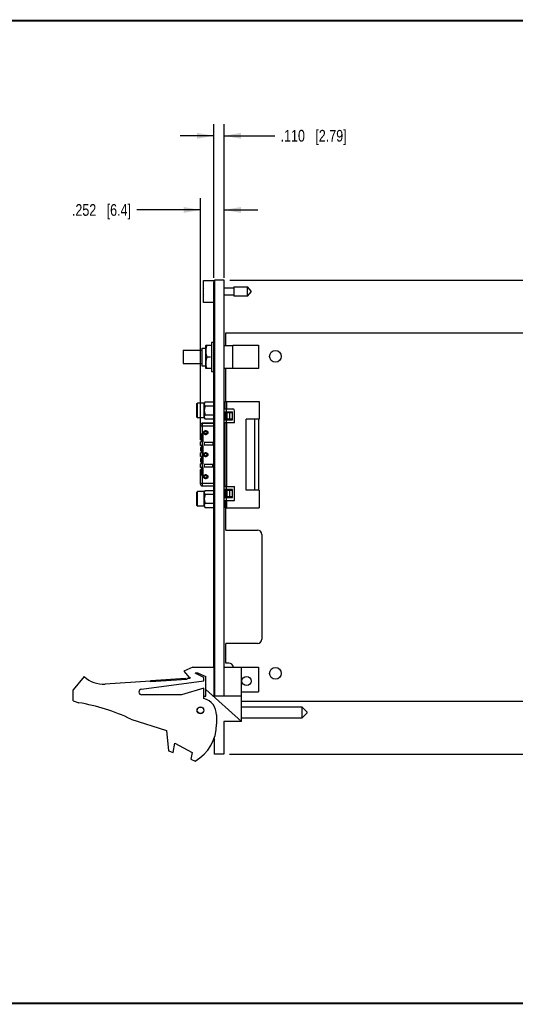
# Model space of a CAD drawing. Header units: inches. Extents: x 0.2 to 16.8, y 0.2 to 10.8.
# Tile 5 of 14: x 6.1 to 11.4, y 0.2 to 10.8. Entities that reach past the tile are written whole.
import ezdxf

# ---------------------------------------------------------------- set-up
doc = ezdxf.new("R2010")
doc.units = ezdxf.units.IN
doc.header["$LTSCALE"] = 0.935
doc.header["$MEASUREMENT"] = 0
doc.layers.get('0').update_dxf_attribs({"linetype": 'CONTINUOUS'})
doc.layers.add('DIMENSIONS', color=7, linetype='CONTINUOUS')
doc.styles.get("Standard").update_dxf_attribs({"font": 'txt', "width": 0.8})
doc.dimstyles.new('DIMSTYLE_1', dxfattribs={"dimtxt": 0.125, "dimasz": 0.18, "dimexe": 0.18, "dimexo": 0.0625, "dimgap": 0.09, "dimtad": 0, "dimtih": 1, "dimtoh": 1, "dimdec": 3, "dimzin": 4, "dimdsep": 46, "dimtxsty": 'STANDARD', "dimblk": '_FILLED', "dimblk1": '_FILLED', "dimblk2": '_FILLED', "dimcen": 0.09, "dimadec": 0, "dimazin": 0, "dimtp": 0.01, "dimtm": 0.01, "dimtfac": 1, "dimtdec": 3, "dimtofl": 0, "dimtmove": 0, "dimatfit": 3, "dimldrblk": '_FILLED', "dimfxl": 1, "dimtolj": 1, "dimtzin": 4, "dimarcsym": 0})

# ---------------------------------------------------------------- blocks, each defined once
blk = doc.blocks.new('_FILLED')
at = {"color": 0, "linetype": 'BYBLOCK'}
blk.add_solid([(0, 0), (-1, 0.174), (-1, -0.174)], dxfattribs=at)
blk = doc.blocks.new('*D0')
at = {"layer": 'DIMENSIONS', "color": 2, "linetype": 'CONTINUOUS'}
for p, q in [((8.129, 8.011), (8.129, 9.653)), ((8.239, 8.012), (8.239, 9.653)), ((8.129, 9.528), (7.769, 9.528)), ((8.239, 9.528), (8.781, 9.528))]:
    blk.add_line(p, q, dxfattribs=at)
at = {"layer": 'DIMENSIONS', "color": 2, "linetype": 'CONTINUOUS', "xscale": 0.18, "yscale": 0.18, "zscale": 0.18}
blk.add_blockref('_FILLED', (8.129, 9.528), dxfattribs=at)
at = {"layer": 'DIMENSIONS', "color": 2, "linetype": 'CONTINUOUS', "xscale": 0.18, "yscale": 0.18, "zscale": 0.18, "rotation": 180}
blk.add_blockref('_FILLED', (8.239, 9.528), dxfattribs=at)
at = {"layer": 'DIMENSIONS', "color": 2, "linetype": 'CONTINUOUS', "insert": (8.844, 9.591), "char_height": 0.125, "width": 1.125, "attachment_point": 1, "line_spacing_factor": 0.9}
blk.add_mtext('.110{\\Ftxt.shx;\\W1.000000;\\H0.125000; }[2.79]', dxfattribs=at)
blk = doc.blocks.new('*D1')
at = {"layer": 'DIMENSIONS', "color": 2, "linetype": 'CONTINUOUS'}
for p, q in [((7.987, 6.401), (7.987, 8.861)), ((8.239, 8.048), (8.239, 8.861)), ((7.987, 8.736), (7.306, 8.736)), ((8.239, 8.736), (8.599, 8.736))]:
    blk.add_line(p, q, dxfattribs=at)
at = {"layer": 'DIMENSIONS', "color": 2, "linetype": 'CONTINUOUS', "xscale": 0.18, "yscale": 0.18, "zscale": 0.18}
blk.add_blockref('_FILLED', (7.987, 8.736), dxfattribs=at)
at = {"layer": 'DIMENSIONS', "color": 2, "linetype": 'CONTINUOUS', "xscale": 0.18, "yscale": 0.18, "zscale": 0.18, "rotation": 180}
blk.add_blockref('_FILLED', (8.239, 8.736), dxfattribs=at)
at = {"layer": 'DIMENSIONS', "color": 2, "linetype": 'CONTINUOUS', "insert": (7.244, 8.798), "char_height": 0.125, "width": 1.025, "attachment_point": 3, "line_spacing_factor": 0.9}
blk.add_mtext('.252{\\Ftxt.shx;\\W1.000000;\\H0.125000; }[6.4]', dxfattribs=at)
blk = doc.blocks.new('*D2')
at = {"layer": 'DIMENSIONS', "color": 2, "linetype": 'CONTINUOUS'}
for p, q in [((8.301, 7.986), (15.92, 7.986)), ((15.795, 7.986), (15.795, 5.259)), ((15.795, 2.921), (15.795, 5.009)), ((8.299, 2.921), (15.92, 2.921))]:
    blk.add_line(p, q, dxfattribs=at)
at = {"layer": 'DIMENSIONS', "color": 2, "linetype": 'CONTINUOUS', "xscale": 0.18, "yscale": 0.18, "zscale": 0.18}
for p, rotation in [((15.795, 7.986), 90), ((15.795, 2.921), 270)]:
    blk.add_blockref('_FILLED', p, dxfattribs=dict(at, rotation=rotation))
at = {"layer": 'DIMENSIONS', "color": 2, "linetype": 'CONTINUOUS', "insert": (15.795, 5.196), "char_height": 0.125, "width": 1.425, "attachment_point": 2, "line_spacing_factor": 0.9}
blk.add_mtext('5.065{\\Ftxt.shx;\\W1.000000;\\H0.125000; }[128.65]', dxfattribs=at)

msp = doc.modelspace()

# ---------------------------------------------------------------- linework, layer by layer
at = {"color": 7, "linetype": 'CONTINUOUS'}
for p, q in [((8.0189, 7.7454), (8.0189, 7.9824)), ((8.0189, 7.9824), (8.1389, 7.9824)), ((8.1289, 3.8583), (8.1289, 7.9683)), ((8.1389, 7.9683), (8.1289, 7.9683)), ((8.1389, 7.9383), (8.1289, 7.9383)), ((8.1389, 7.9859), (8.1389, 3.5429)), ((8.2389, 7.9859), (8.1389, 7.9859)), ((8.2389, 3.54), (8.2389, 7.9859)), ((8.3426, 7.899), (8.2389, 7.899)), ((8.3426, 7.9132), (8.3426, 7.8147)), ((8.3426, 7.9132), (8.4907, 7.9132)), ((8.4907, 7.8147), (8.4907, 7.9132)), ((8.532, 7.8639), (8.4907, 7.9132)), ((8.0189, 7.8777), (8.0169, 7.8777)), ((8.0169, 7.8502), (8.0189, 7.8502)), ((8.2389, 7.8289), (8.3426, 7.8289)), ((8.4907, 7.8147), (8.3426, 7.8147)), ((8.4907, 7.8147), (8.532, 7.8639)), ((8.1289, 7.7454), (8.0189, 7.7454)), ((8.2589, 7.2868), (8.2589, 7.4213)), ((8.2589, 7.4213), (14.5599, 7.4213)), ((8.0029, 7.2603), (8.0029, 7.0703)), ((8.0029, 7.2603), (8.0429, 7.2603)), ((8.0435, 7.2903), (8.0429, 7.2893)), ((8.0429, 7.0413), (8.0429, 7.2893)), ((8.0435, 7.2903), (8.1054, 7.2903)), ((8.1059, 7.3213), (8.1059, 7.0093)), ((8.1289, 7.3213), (8.1059, 7.3213)), ((8.2389, 7.2868), (8.3339, 7.2868)), ((8.3339, 7.0403), (8.3339, 7.2903)), ((8.3339, 7.2903), (8.6079, 7.2903)), ((8.6079, 7.2903), (8.6079, 7.0403)), ((7.8029, 7.2368), (7.8029, 7.0938)), ((7.8029, 7.2368), (8.0029, 7.2368)), ((8.0547, 7.1653), (8.0942, 7.1653)), ((7.8029, 7.0938), (8.0029, 7.0938)), ((8.0029, 7.0703), (8.0429, 7.0703)), ((8.0435, 7.0403), (8.0429, 7.0413)), ((8.1054, 7.0403), (8.0435, 7.0403)), ((8.1059, 7.0093), (8.1289, 7.0093)), ((8.2389, 7.0438), (8.3339, 7.0438)), ((8.2589, 6.6882), (8.2589, 7.0438)), ((8.6079, 7.0403), (8.3339, 7.0403)), ((7.9479, 6.6662), (7.9539, 6.6722)), ((7.9479, 6.5212), (7.9479, 6.6662)), ((7.9539, 6.5152), (7.9539, 6.6722)), ((8.0279, 6.6722), (7.9539, 6.6722)), ((8.0279, 6.5152), (8.0279, 6.6722)), ((8.035, 6.6844), (8.1289, 6.6844)), ((8.1289, 6.6391), (8.035, 6.6391)), ((8.2507, 6.6487), (8.2389, 6.6487)), ((8.035, 6.5484), (8.1289, 6.5484)), ((7.9479, 6.5212), (7.9539, 6.5152)), ((8.0279, 6.5152), (7.9539, 6.5152)), ((8.035, 6.5031), (8.1289, 6.5031)), ((7.9479, 5.7214), (7.9539, 5.7274)), ((7.9479, 5.5764), (7.9479, 5.7214)), ((7.9539, 5.5704), (7.9539, 5.7274)), ((8.0279, 5.7274), (7.9539, 5.7274)), ((8.0279, 5.5704), (8.0279, 5.7274)), ((8.035, 5.7395), (8.1289, 5.7395)), ((8.1289, 5.6942), (8.035, 5.6942)), ((7.9479, 5.5764), (7.9539, 5.5704)), ((8.035, 5.6035), (8.1289, 5.6035)), ((8.2507, 5.5939), (8.2389, 5.5939)), ((8.0279, 5.5704), (7.9539, 5.5704)), ((8.035, 5.5582), (8.1289, 5.5582)), ((8.2589, 5.3162), (8.2589, 5.5544)), ((8.2589, 5.3162), (8.596, 5.3162)), ((8.643, 5.2692), (8.643, 4.1494)), ((8.2589, 3.8943), (8.2589, 4.1024)), ((8.596, 4.1024), (8.2589, 4.1024)), ((8.2921, 3.8943), (8.2589, 3.8943)), ((7.9039, 3.85), (7.8089, 3.807)), ((7.8089, 3.807), (7.8689, 3.737)), ((7.9039, 3.85), (8.1339, 3.85)), ((8.1289, 3.8883), (8.1389, 3.8883)), ((8.1389, 3.8583), (8.1289, 3.8583)), ((8.1339, 3.54), (8.1339, 3.85)), ((8.2389, 3.85), (8.6089, 3.85)), ((8.4249, 3.271), (8.4249, 3.85)), ((8.6089, 3.85), (8.6089, 3.587)), ((6.7439, 3.75), (6.6239, 3.61)), ((7.4528, 3.7025), (6.9675, 3.6707)), ((7.3549, 3.6148), (8.0239, 3.705)), ((7.4535, 3.6925), (7.4528, 3.7025)), ((7.8427, 3.718), (7.4535, 3.6925)), ((7.4545, 3.7076), (7.8287, 3.7321)), ((7.4555, 3.6926), (7.4545, 3.7076)), ((7.8297, 3.7171), (7.8287, 3.7321)), ((7.8739, 3.73), (7.842, 3.7279)), ((7.842, 3.7279), (7.8427, 3.718)), ((7.8689, 3.737), (7.8739, 3.7446)), ((7.8739, 3.7446), (7.8739, 3.73)), ((8.0239, 3.74), (7.9299, 3.787)), ((7.9621, 3.787), (7.9299, 3.787)), ((7.9621, 3.787), (8.0439, 3.75)), ((8.0239, 3.705), (8.0239, 3.74)), ((8.0439, 3.54), (8.0439, 3.75)), ((6.6239, 3.49), (6.6239, 3.61)), ((8.0239, 3.625), (7.7839, 3.555)), ((8.0239, 3.515), (8.0239, 3.625)), ((8.0439, 3.6117), (8.4249, 3.271)), ((8.4249, 3.587), (8.6089, 3.587)), ((6.6239, 3.49), (6.6859, 3.4705)), ((7.7839, 3.555), (7.3589, 3.555)), ((8.0239, 3.54), (8.0439, 3.54)), ((8.4249, 3.54), (8.1339, 3.54)), ((8.1389, 3.5429), (8.2389, 3.5429)), ((14.5599, 3.4843), (8.4249, 3.4843)), ((9.0749, 3.4248), (8.4249, 3.4248)), ((9.0749, 3.4248), (9.1249, 3.3748)), ((9.0749, 3.3098), (9.0749, 3.4248)), ((9.1249, 3.3748), (9.1249, 3.3598)), ((7.2439, 3.2947), (7.6239, 3.175)), ((8.1589, 3.3408), (8.1589, 3.24)), ((8.2369, 3.271), (8.2369, 2.921)), ((8.4249, 3.271), (8.2369, 3.271)), ((8.4249, 3.3098), (9.0749, 3.3098)), ((9.1249, 3.3598), (9.0749, 3.3098)), ((7.6239, 3.175), (7.6439, 2.958)), ((8.132, 3.0868), (8.1389, 3.081)), ((8.1389, 2.921), (8.1389, 3.081)), ((7.6439, 2.958), (7.6939, 2.9388)), ((7.6939, 2.9388), (7.7139, 3.0388)), ((7.7139, 3.0388), (7.8979, 2.9388)), ((7.8979, 2.9388), (7.8833, 2.866)), ((7.8833, 2.866), (7.9299, 2.848)), ((8.2369, 2.921), (8.1389, 2.921))]:
    msp.add_line(p, q, dxfattribs=at)
at = {"color": 6, "linetype": 'CONTINUOUS'}
for p, q in [((8.2507, 6.6105), (8.2507, 6.6882)), ((8.2507, 6.6882), (8.6149, 6.6882)), ((8.2665, 6.6882), (8.2665, 6.6105)), ((8.6149, 6.6882), (8.6149, 6.5002)), ((8.2389, 6.6105), (8.3319, 6.6105)), ((8.2389, 6.579), (8.3305, 6.579)), ((8.2508, 6.579), (8.2508, 6.4924)), ((8.2606, 6.6105), (8.2606, 6.579)), ((8.2665, 6.579), (8.2665, 6.4924)), ((8.2743, 6.5002), (8.2743, 6.5711)), ((8.2743, 6.5711), (8.3255, 6.5711)), ((8.298, 6.5711), (8.298, 6.5002)), ((8.3255, 6.5711), (8.3255, 6.5002)), ((8.3305, 6.4924), (8.3305, 6.579)), ((8.3516, 6.4628), (8.3516, 6.5908)), ((7.987, 6.2798), (7.987, 6.4371)), ((8.1289, 6.4254), (7.987, 6.4254)), ((8.0067, 6.4569), (8.0067, 6.3388)), ((8.1289, 6.4569), (8.0067, 6.4569)), ((8.0067, 6.4564), (8.1289, 6.4564)), ((8.2389, 6.4924), (8.3305, 6.4924)), ((8.2389, 6.4471), (8.2508, 6.4471)), ((8.2508, 6.4274), (8.2389, 6.4274)), ((8.3516, 6.4628), (8.2404, 6.4628)), ((8.2508, 5.7955), (8.2508, 6.4628)), ((8.2606, 6.4924), (8.2606, 6.4628)), ((8.2665, 6.4628), (8.2665, 5.7798)), ((8.3255, 6.5002), (8.2743, 6.5002)), ((8.4751, 5.7424), (8.4751, 6.5002)), ((8.6149, 6.5002), (8.4751, 6.5002)), ((8.5676, 5.7424), (8.5676, 6.5002)), ((8.613, 5.7424), (8.613, 6.5002)), ((8.0155, 6.3388), (7.987, 6.3388)), ((7.9988, 6.3388), (7.9988, 6.2798)), ((8.0007, 6.2581), (8.0007, 6.3388)), ((8.0007, 6.328), (8.0125, 6.328)), ((8.0125, 6.2581), (8.0125, 6.3388)), ((8.0155, 6.2581), (8.0155, 6.3388)), ((8.0372, 6.3772), (8.0382, 6.3693)), ((8.047, 6.3772), (8.0372, 6.3772)), ((8.0372, 6.3378), (8.0382, 6.3457)), ((8.0372, 6.3378), (8.047, 6.3378)), ((8.046, 6.3693), (8.0382, 6.3693)), ((8.0382, 6.3457), (8.046, 6.3457)), ((8.047, 6.3772), (8.046, 6.3693)), ((8.046, 6.3457), (8.047, 6.3378)), ((7.987, 6.2798), (7.9988, 6.2798)), ((7.987, 6.2207), (7.987, 6.2581)), ((8.0155, 6.2581), (7.987, 6.2581)), ((8.0155, 6.2207), (7.987, 6.2207)), ((8.0125, 6.2689), (8.0007, 6.2689)), ((8.0007, 6.14), (8.0007, 6.2207)), ((8.0007, 6.2099), (8.0125, 6.2099)), ((8.0067, 6.2581), (8.0067, 6.2207)), ((8.0125, 6.14), (8.0125, 6.2207)), ((8.0155, 6.14), (8.0155, 6.2207)), ((8.0266, 6.2512), (8.0266, 6.2276)), ((8.1241, 6.2512), (8.0266, 6.2512)), ((8.0266, 6.2276), (8.1241, 6.2276)), ((8.1241, 6.2276), (8.1241, 6.2512)), ((8.1251, 6.2512), (8.1251, 6.2276)), ((7.987, 6.1991), (7.987, 6.1617)), ((7.9998, 6.1991), (7.987, 6.1991)), ((7.987, 6.1617), (7.9988, 6.1617)), ((7.987, 6.1026), (7.987, 6.14)), ((8.0155, 6.14), (7.987, 6.14)), ((8.0155, 6.1026), (7.987, 6.1026)), ((7.9988, 6.1991), (7.9988, 6.1617)), ((8.0125, 6.1508), (8.0007, 6.1508)), ((8.0007, 6.0219), (8.0007, 6.1026)), ((8.0067, 6.14), (8.0067, 6.1026)), ((8.0125, 6.0219), (8.0125, 6.1026)), ((8.0155, 6.0219), (8.0155, 6.1026)), ((8.0372, 6.141), (8.0382, 6.1331)), ((8.047, 6.141), (8.0372, 6.141)), ((8.0372, 6.1016), (8.0382, 6.1095)), ((8.0372, 6.1016), (8.047, 6.1016)), ((8.046, 6.1331), (8.0382, 6.1331)), ((8.0382, 6.1095), (8.046, 6.1095)), ((8.047, 6.141), (8.046, 6.1331)), ((8.046, 6.1095), (8.047, 6.1016)), ((7.987, 6.0809), (7.987, 6.0435)), ((7.9998, 6.0809), (7.987, 6.0809)), ((7.987, 6.0435), (7.9988, 6.0435)), ((7.987, 5.9845), (7.987, 6.0219)), ((8.0155, 6.0219), (7.987, 6.0219)), ((7.9988, 6.0809), (7.9988, 6.0435)), ((8.0007, 6.0918), (8.0125, 6.0918)), ((8.0125, 6.0327), (8.0007, 6.0327)), ((8.0067, 6.0219), (8.0067, 5.9845)), ((8.0266, 6.015), (8.0266, 5.9914)), ((8.1248, 6.015), (8.0266, 6.015)), ((8.1202, 5.9914), (8.1202, 6.015)), ((8.1244, 6.015), (8.1244, 5.9914)), ((8.0155, 5.9845), (7.987, 5.9845)), ((7.987, 5.8054), (7.987, 5.9628)), ((7.9998, 5.9628), (7.987, 5.9628)), ((8.0155, 5.9038), (7.987, 5.9038)), ((7.9988, 5.9628), (7.9988, 5.9038)), ((8.0007, 5.9038), (8.0007, 5.9845)), ((8.0007, 5.9737), (8.0125, 5.9737)), ((8.0125, 5.9146), (8.0007, 5.9146)), ((8.0067, 5.9038), (8.0067, 5.7857)), ((8.0125, 5.9038), (8.0125, 5.9845)), ((8.0155, 5.9038), (8.0155, 5.9845)), ((8.0266, 5.9914), (8.1248, 5.9914)), ((8.0372, 5.9048), (8.0382, 5.8969)), ((8.047, 5.9048), (8.0372, 5.9048)), ((8.046, 5.8969), (8.0382, 5.8969)), ((8.047, 5.9048), (8.046, 5.8969)), ((7.987, 5.8172), (8.1289, 5.8172)), ((8.1289, 5.7861), (8.0067, 5.7861)), ((8.0372, 5.8654), (8.0382, 5.8733)), ((8.0372, 5.8654), (8.047, 5.8654)), ((8.0382, 5.8733), (8.046, 5.8733)), ((8.046, 5.8733), (8.047, 5.8654)), ((8.2389, 5.8152), (8.2508, 5.8152)), ((8.2508, 5.7955), (8.2389, 5.7955)), ((8.2508, 5.7798), (8.2508, 5.7945)), ((8.1289, 5.7857), (8.0067, 5.7857)), ((8.3305, 5.7502), (8.2389, 5.7502)), ((8.2404, 5.7798), (8.3516, 5.7798)), ((8.2508, 5.7502), (8.2508, 5.6636)), ((8.2606, 5.7798), (8.2606, 5.7502)), ((8.2665, 5.7502), (8.2665, 5.6636)), ((8.2743, 5.6715), (8.2743, 5.7424)), ((8.2743, 5.7424), (8.3255, 5.7424)), ((8.298, 5.7424), (8.298, 5.6715)), ((8.3255, 5.7424), (8.3255, 5.6715)), ((8.3305, 5.6636), (8.3305, 5.7502)), ((8.3516, 5.6321), (8.3516, 5.7798)), ((8.6149, 5.7424), (8.4751, 5.7424)), ((8.6149, 5.7424), (8.6149, 5.5544)), ((8.2389, 5.6636), (8.3305, 5.6636)), ((8.2389, 5.6321), (8.3516, 5.6321)), ((8.2507, 5.6321), (8.2507, 5.5544)), ((8.2606, 5.6636), (8.2606, 5.6321)), ((8.2665, 5.6321), (8.2665, 5.5544)), ((8.3255, 5.6715), (8.2743, 5.6715)), ((8.2507, 5.5544), (8.6149, 5.5544))]:
    msp.add_line(p, q, dxfattribs=at)
at = {"color": 7, "linetype": 'CONTINUOUS', "const_width": 0.02}
for points in [[(16.75, 10.7586), (0.25, 10.7586)], [(0.25, 0.2586), (16.75, 0.2586)]]:
    msp.add_lwpolyline(points, dxfattribs=at)
at = {"color": 7, "linetype": 'CONTINUOUS'}
for centre, radius in [((8.7889, 7.1713), 0.0625), ((8.7889, 3.7843), 0.0625), ((8.4799, 3.7024), 0.0492), ((7.9869, 3.39), 0.0365), ((7.9869, 3.39), 0.035)]:
    msp.add_circle(centre, radius, dxfattribs=at)
for centre, radius, start, end in [((8.3293, 7.8639), 0.3127, 174.94601, 177.47432), ((8.3293, 7.8639), 0.3127, 182.52568, 185.05095), ((8.2492, 7.2214), 0.2062, 166.08219, 169.68241), ((8.3201, 7.2017), 0.2798, 162.12668, 162.3601), ((8.3285, 7.199), 0.2886, 161.56295, 162.12492), ((7.8204, 7.199), 0.2886, 17.87509, 18.43705), ((8.326, 7.1308), 0.286, 197.64371, 198.43908), ((8.596, 5.2692), 0.047, 0, 90), ((8.596, 4.1494), 0.047, 270, 360), ((8.2921, 3.8474), 0.0469, 3.198, 90), ((6.9479, 3.97), 0.3, 227.16657, 273.74672), ((7.3589, 3.585), 0.03, 97.68448, 270), ((7.9789, 3.3408), 0.18, 0, 75.52249), ((6.3626, 1.4705), 2.026, 64.21446, 80.81669), ((7.7089, 3.24), 0.45, 299.41364, 360)]:
    msp.add_arc(centre, radius, start, end, dxfattribs=at)
at = {"color": 6, "linetype": 'CONTINUOUS'}
for centre, radius, start, end in [((8.3319, 6.5908), 0.0197, 0, 90), ((8.0067, 6.4372), 0.0197, 90, 180), ((8.0062, 6.437), 0.0192, 157.2222, 179.93975), ((8.0066, 6.4367), 0.0197, 90.01761, 134.5128), ((8.0377, 6.1213), 0.0202, 167.04406, 192.95453), ((8.006, 5.8055), 0.019, 180.02531, 202.75561), ((8.0067, 5.8054), 0.0197, 180, 270), ((8.0066, 5.8059), 0.0197, 225.4872, 269.94952)]:
    msp.add_arc(centre, radius, start, end, dxfattribs=at)
at = {"color": 7, "linetype": 'CONTINUOUS'}
for points, knots in [([(8.0535, 7.2865), (8.053, 7.2852), (8.0515, 7.2801), (8.05, 7.2749), (8.0491, 7.271)], [0, 0, 0, 0, 0.2503834, 1, 1, 1, 1]), ([(8.0463, 7.2584), (8.0456, 7.2545), (8.0445, 7.2467), (8.0435, 7.235), (8.0434, 7.2232), (8.0442, 7.2114), (8.0458, 7.1997), (8.0489, 7.1842), (8.0522, 7.1728), (8.0547, 7.1653)], [0, 0, 0, 0, 0.1249064, 0.2495606, 0.3740867, 0.4986985, 0.6235454, 0.7486828, 1, 1, 1, 1]), ([(8.0547, 7.1653), (8.0514, 7.1555), (8.0459, 7.1356), (8.0431, 7.1099), (8.0438, 7.0894), (8.0465, 7.0689), (8.0503, 7.0539), (8.0535, 7.0441)], [0, 0, 0, 0, 0.2509189, 0.5000744, 0.6245724, 0.7493369, 1, 1, 1, 1]), ([(8.0287, 6.669), (8.0286, 6.6684), (8.0281, 6.666), (8.0279, 6.6635), (8.0279, 6.6617)], [0, 0, 0, 0, 0.2519867, 1, 1, 1, 1]), ([(8.0279, 6.6617), (8.0279, 6.6598), (8.0283, 6.6559), (8.0297, 6.6502), (8.032, 6.6445), (8.0339, 6.6409), (8.035, 6.6391)], [0, 0, 0, 0, 0.2404121, 0.4855259, 0.7383744, 1, 1, 1, 1]), ([(8.035, 6.6391), (8.0328, 6.6317), (8.0302, 6.6205), (8.0283, 6.6052), (8.0279, 6.5976), (8.0279, 6.5937)], [0, 0, 0, 0, 0.4998797, 0.7499477, 1, 1, 1, 1]), ([(8.035, 6.6844), (8.0342, 6.6831), (8.0316, 6.6783), (8.0296, 6.673), (8.0287, 6.669)], [0, 0, 0, 0, 0.2590831, 1, 1, 1, 1]), ([(8.0279, 6.5937), (8.0279, 6.5899), (8.0283, 6.5822), (8.0302, 6.567), (8.0328, 6.5558), (8.035, 6.5484)], [0, 0, 0, 0, 0.2500524, 0.5001203, 1, 1, 1, 1]), ([(8.035, 6.5484), (8.0339, 6.5466), (8.032, 6.543), (8.0297, 6.5373), (8.0283, 6.5316), (8.0279, 6.5277), (8.0279, 6.5258)], [0, 0, 0, 0, 0.2616227, 0.514471, 0.7595867, 1, 1, 1, 1]), ([(8.0279, 6.5258), (8.0279, 6.5232), (8.0285, 6.5181), (8.0301, 6.5133), (8.0311, 6.5109)], [0, 0, 0, 0, 0.4923492, 1, 1, 1, 1]), ([(8.0311, 6.5109), (8.0314, 6.5102), (8.0325, 6.5076), (8.0339, 6.505), (8.035, 6.5031)], [0, 0, 0, 0, 0.2456353, 1, 1, 1, 1]), ([(8.0287, 5.7241), (8.0286, 5.7235), (8.0281, 5.7211), (8.0279, 5.7187), (8.0279, 5.7168)], [0, 0, 0, 0, 0.2519867, 1, 1, 1, 1]), ([(8.0279, 5.7168), (8.0279, 5.7149), (8.0283, 5.711), (8.0297, 5.7053), (8.032, 5.6996), (8.0339, 5.696), (8.035, 5.6942)], [0, 0, 0, 0, 0.2404121, 0.4855259, 0.7383744, 1, 1, 1, 1]), ([(8.035, 5.6942), (8.0328, 5.6868), (8.0302, 5.6756), (8.0283, 5.6604), (8.0279, 5.6527), (8.0279, 5.6489)], [0, 0, 0, 0, 0.4998797, 0.7499477, 1, 1, 1, 1]), ([(8.035, 5.7395), (8.0342, 5.7383), (8.0316, 5.7334), (8.0296, 5.7281), (8.0287, 5.7241)], [0, 0, 0, 0, 0.2590831, 1, 1, 1, 1]), ([(8.0279, 5.6489), (8.0279, 5.645), (8.0283, 5.6374), (8.0302, 5.6221), (8.0328, 5.6109), (8.035, 5.6035)], [0, 0, 0, 0, 0.2500524, 0.5001203, 1, 1, 1, 1]), ([(8.035, 5.6035), (8.0339, 5.6017), (8.032, 5.5981), (8.0297, 5.5924), (8.0283, 5.5867), (8.0279, 5.5828), (8.0279, 5.5809)], [0, 0, 0, 0, 0.2616227, 0.514471, 0.7595867, 1, 1, 1, 1]), ([(8.0279, 5.5809), (8.0279, 5.5784), (8.0285, 5.5733), (8.0301, 5.5684), (8.0311, 5.566)], [0, 0, 0, 0, 0.4923492, 1, 1, 1, 1]), ([(8.0311, 5.566), (8.0314, 5.5653), (8.0325, 5.5627), (8.0339, 5.5601), (8.035, 5.5582)], [0, 0, 0, 0, 0.2456353, 1, 1, 1, 1])]:
    msp.add_open_spline(points, degree=3, knots=knots, dxfattribs=at)
at = {"color": 6, "linetype": 'CONTINUOUS'}
for points, knots in [([(8.2508, 6.455), (8.2508, 6.4557), (8.2507, 6.4571), (8.2508, 6.4588), (8.2509, 6.4601), (8.2511, 6.4609), (8.2514, 6.4616), (8.2517, 6.4619), (8.2519, 6.4621)], [0, 0, 0, 0, 0.3012638, 0.5805566, 0.7034548, 0.8131138, 0.9106366, 1, 1, 1, 1]), ([(8.0218, 6.3453), (8.0199, 6.3476), (8.0174, 6.3531), (8.0174, 6.3592), (8.0181, 6.362)], [0, 0, 0, 0, 0.4997888, 1, 1, 1, 1]), ([(8.0181, 6.362), (8.0187, 6.3649), (8.0213, 6.3703), (8.0261, 6.374), (8.0287, 6.3753)], [0, 0, 0, 0, 0.4998447, 1, 1, 1, 1]), ([(8.0372, 6.3378), (8.0357, 6.3378), (8.0328, 6.3382), (8.0286, 6.3397), (8.0248, 6.342), (8.0227, 6.3441), (8.0218, 6.3453)], [0, 0, 0, 0, 0.2490845, 0.4999225, 0.7504643, 1, 1, 1, 1]), ([(8.0382, 6.3457), (8.0366, 6.3457), (8.0343, 6.3462), (8.0316, 6.3476), (8.0298, 6.3491), (8.0283, 6.3509), (8.0272, 6.353), (8.0265, 6.3552), (8.0263, 6.3575), (8.0265, 6.3598), (8.0272, 6.3621), (8.0283, 6.3641), (8.0298, 6.3659), (8.0316, 6.3674), (8.0343, 6.3688), (8.0366, 6.3693), (8.0382, 6.3693)], [0, 0, 0, 0, 0.1243446, 0.1872082, 0.249919, 0.3123823, 0.3747199, 0.4372578, 0.5000015, 0.5627442, 0.6252805, 0.6876174, 0.7500815, 0.8127931, 0.8756565, 1, 1, 1, 1]), ([(8.0287, 6.3753), (8.0301, 6.3759), (8.0328, 6.3769), (8.0357, 6.3772), (8.0372, 6.3772)], [0, 0, 0, 0, 0.5017553, 1, 1, 1, 1]), ([(8.046, 6.3693), (8.0476, 6.3693), (8.0499, 6.3688), (8.0526, 6.3674), (8.0544, 6.3659), (8.0559, 6.3641), (8.057, 6.3621), (8.0576, 6.3598), (8.0579, 6.3575), (8.0576, 6.3552), (8.057, 6.353), (8.0559, 6.3509), (8.0544, 6.3491), (8.0526, 6.3476), (8.0499, 6.3462), (8.0476, 6.3457), (8.046, 6.3457)], [0, 0, 0, 0, 0.1243446, 0.1872082, 0.249919, 0.3123823, 0.3747199, 0.4372578, 0.5000015, 0.5627442, 0.6252805, 0.6876174, 0.7500815, 0.8127931, 0.8756565, 1, 1, 1, 1]), ([(8.047, 6.3772), (8.0496, 6.3772), (8.0535, 6.3764), (8.058, 6.374), (8.061, 6.3715), (8.0635, 6.3685), (8.0653, 6.3651), (8.0664, 6.3614), (8.0668, 6.3575), (8.0664, 6.3537), (8.0653, 6.3499), (8.0635, 6.3465), (8.061, 6.3435), (8.058, 6.3411), (8.0535, 6.3387), (8.0496, 6.3378), (8.047, 6.3378)], [0, 0, 0, 0, 0.1244534, 0.1872318, 0.2497926, 0.312215, 0.3747748, 0.4374115, 0.5000001, 0.5625886, 0.6252254, 0.6877852, 0.7502076, 0.8127683, 0.8755467, 1, 1, 1, 1]), ([(8.0181, 6.1258), (8.0184, 6.1272), (8.0193, 6.13), (8.0209, 6.1324), (8.0218, 6.1336)], [0, 0, 0, 0, 0.5005583, 1, 1, 1, 1]), ([(8.0218, 6.109), (8.0209, 6.1102), (8.0193, 6.1126), (8.0184, 6.1154), (8.0181, 6.1168)], [0, 0, 0, 0, 0.4994417, 1, 1, 1, 1]), ([(8.0218, 6.1336), (8.0227, 6.1347), (8.0248, 6.1368), (8.0286, 6.1391), (8.0328, 6.1406), (8.0357, 6.141), (8.0372, 6.141)], [0, 0, 0, 0, 0.2495358, 0.5000774, 0.7509154, 1, 1, 1, 1]), ([(8.0372, 6.1016), (8.0357, 6.1016), (8.0328, 6.102), (8.0286, 6.1035), (8.0248, 6.1058), (8.0227, 6.1079), (8.0218, 6.109)], [0, 0, 0, 0, 0.2490845, 0.4999225, 0.7504643, 1, 1, 1, 1]), ([(8.0382, 6.1095), (8.0366, 6.1095), (8.0343, 6.11), (8.0316, 6.1114), (8.0298, 6.1129), (8.0283, 6.1147), (8.0272, 6.1167), (8.0265, 6.119), (8.0263, 6.1213), (8.0265, 6.1236), (8.0272, 6.1258), (8.0283, 6.1279), (8.0298, 6.1297), (8.0316, 6.1312), (8.0343, 6.1326), (8.0366, 6.1331), (8.0382, 6.1331)], [0, 0, 0, 0, 0.1243446, 0.1872082, 0.249919, 0.3123823, 0.3747199, 0.4372578, 0.5000015, 0.5627442, 0.6252805, 0.6876174, 0.7500815, 0.8127931, 0.8756565, 1, 1, 1, 1]), ([(8.046, 6.1331), (8.0476, 6.1331), (8.0499, 6.1326), (8.0526, 6.1312), (8.0544, 6.1297), (8.0559, 6.1279), (8.057, 6.1258), (8.0576, 6.1236), (8.0579, 6.1213), (8.0576, 6.119), (8.057, 6.1167), (8.0559, 6.1147), (8.0544, 6.1129), (8.0526, 6.1114), (8.0499, 6.11), (8.0476, 6.1095), (8.046, 6.1095)], [0, 0, 0, 0, 0.1243446, 0.1872082, 0.249919, 0.3123823, 0.3747199, 0.4372578, 0.5000015, 0.5627442, 0.6252805, 0.6876174, 0.7500815, 0.8127931, 0.8756565, 1, 1, 1, 1]), ([(8.047, 6.141), (8.0496, 6.141), (8.0535, 6.1402), (8.058, 6.1377), (8.061, 6.1353), (8.0635, 6.1323), (8.0653, 6.1289), (8.0664, 6.1252), (8.0668, 6.1213), (8.0664, 6.1174), (8.0653, 6.1137), (8.0635, 6.1103), (8.061, 6.1073), (8.058, 6.1049), (8.0535, 6.1024), (8.0496, 6.1016), (8.047, 6.1016)], [0, 0, 0, 0, 0.1244534, 0.1872318, 0.2497926, 0.312215, 0.3747748, 0.4374115, 0.5000001, 0.5625886, 0.6252254, 0.6877852, 0.7502076, 0.8127683, 0.8755467, 1, 1, 1, 1]), ([(8.0181, 5.8806), (8.0174, 5.8834), (8.0174, 5.8895), (8.0199, 5.895), (8.0218, 5.8973)], [0, 0, 0, 0, 0.5002111, 1, 1, 1, 1]), ([(8.0218, 5.8973), (8.0227, 5.8985), (8.0248, 5.9006), (8.0286, 5.9029), (8.0328, 5.9044), (8.0357, 5.9048), (8.0372, 5.9048)], [0, 0, 0, 0, 0.2495358, 0.5000774, 0.7509154, 1, 1, 1, 1]), ([(8.0382, 5.8733), (8.0366, 5.8733), (8.0343, 5.8738), (8.0316, 5.8752), (8.0298, 5.8767), (8.0283, 5.8785), (8.0272, 5.8805), (8.0265, 5.8828), (8.0263, 5.8851), (8.0265, 5.8874), (8.0272, 5.8896), (8.0283, 5.8917), (8.0298, 5.8935), (8.0316, 5.8949), (8.0343, 5.8964), (8.0366, 5.8969), (8.0382, 5.8969)], [0, 0, 0, 0, 0.1243446, 0.1872082, 0.249919, 0.3123823, 0.3747199, 0.4372578, 0.5000015, 0.5627442, 0.6252805, 0.6876174, 0.7500815, 0.8127931, 0.8756565, 1, 1, 1, 1]), ([(8.046, 5.8969), (8.0476, 5.8969), (8.0499, 5.8964), (8.0526, 5.8949), (8.0544, 5.8935), (8.0559, 5.8917), (8.057, 5.8896), (8.0576, 5.8874), (8.0579, 5.8851), (8.0576, 5.8828), (8.057, 5.8805), (8.0559, 5.8785), (8.0544, 5.8767), (8.0526, 5.8752), (8.0499, 5.8738), (8.0476, 5.8733), (8.046, 5.8733)], [0, 0, 0, 0, 0.1243446, 0.1872082, 0.249919, 0.3123823, 0.3747199, 0.4372578, 0.5000015, 0.5627442, 0.6252805, 0.6876174, 0.7500815, 0.8127931, 0.8756565, 1, 1, 1, 1]), ([(8.047, 5.9048), (8.0496, 5.9048), (8.0535, 5.9039), (8.058, 5.9015), (8.061, 5.8991), (8.0635, 5.8961), (8.0653, 5.8927), (8.0664, 5.8889), (8.0668, 5.8851), (8.0664, 5.8812), (8.0653, 5.8775), (8.0635, 5.8741), (8.061, 5.8711), (8.058, 5.8686), (8.0535, 5.8662), (8.0496, 5.8654), (8.047, 5.8654)], [0, 0, 0, 0, 0.1244534, 0.1872318, 0.2497926, 0.312215, 0.3747748, 0.4374115, 0.5000001, 0.5625886, 0.6252254, 0.6877852, 0.7502076, 0.8127683, 0.8755467, 1, 1, 1, 1]), ([(8.0287, 5.8673), (8.0261, 5.8686), (8.0213, 5.8723), (8.0187, 5.8777), (8.0181, 5.8806)], [0, 0, 0, 0, 0.5001557, 1, 1, 1, 1]), ([(8.0372, 5.8654), (8.0357, 5.8654), (8.0328, 5.8657), (8.0301, 5.8667), (8.0287, 5.8673)], [0, 0, 0, 0, 0.4982445, 1, 1, 1, 1]), ([(8.2508, 5.7876), (8.2508, 5.7869), (8.2507, 5.7855), (8.2508, 5.7837), (8.2509, 5.7825), (8.2511, 5.7817), (8.2514, 5.781), (8.2517, 5.7807), (8.2519, 5.7805)], [0, 0, 0, 0, 0.3012944, 0.5805829, 0.7034656, 0.8131122, 0.9106292, 1, 1, 1, 1])]:
    msp.add_open_spline(points, degree=3, knots=knots, dxfattribs=at)

# ---------------------------------------------------------------- dimensions: what is measured, and where the dimension line sits
at = {"layer": 'DIMENSIONS', "color": 2, "linetype": 'CONTINUOUS'}
for base, p1, p2, angle, picture, middle in [((8.1289, 9.528), (8.2389, 8.012), (8.1289, 8.0111), 180, '*D0', (9.4063, 9.528)), ((7.987, 8.7359), (8.2389, 8.0484), (7.987, 6.4013), 180, '*D1', (6.481, 8.7359)), ((15.7945, 2.921), (8.3014, 7.9859), (8.2994, 2.921), 270, '*D2', (15.6445, 5.1339))]:
    dim = msp.add_linear_dim(base=base, p1=p1, p2=p2, angle=angle, dimstyle='DIMSTYLE_1', dxfattribs=at)
    dim.commit()
    dim.dimension.update_dxf_attribs({"geometry": picture, "text_midpoint": middle, "dimtype": 160})

doc.saveas('drawing.dxf')
